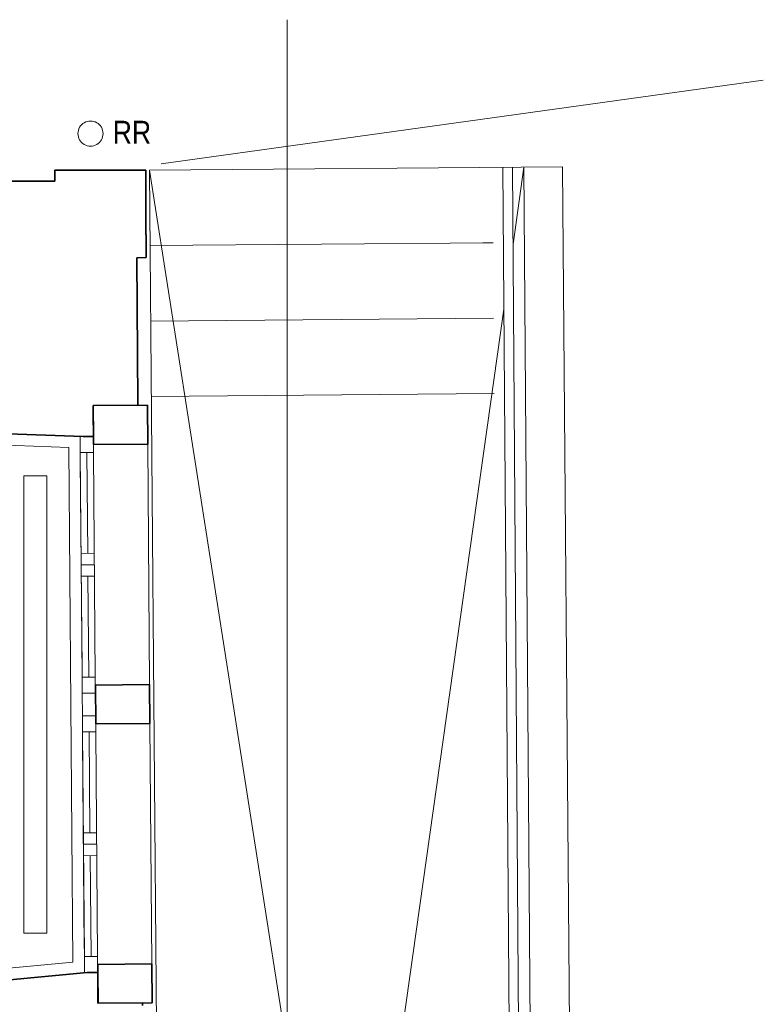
# Model space of a CAD drawing. Extents: x -132 to 668, y -61 to 533.
# Tile 234 of 256: x 390 to 455, y 320 to 407. Entities that reach past the tile are written whole.
import ezdxf
from ezdxf.lldxf.tags import DXFTag

# ---------------------------------------------------------------- set-up
doc = ezdxf.new("R2010")
doc.units = 0
doc.layers.get('0').update_dxf_attribs({"lineweight": 5})
for name, color, linetype, lineweight in [('5_EG-AUSBAU', 7, 'Continuous', 25), ('5_EG-BESTAND', 7, 'Continuous', 25), ('5_EG-HLSE', 7, 'Continuous', 25), ('5_EG-NEU', 7, 'Continuous', 25)]:
    doc.layers.add(name, color=color, linetype=linetype, lineweight=lineweight)
doc.styles.get("Standard").update_dxf_attribs({"font": 'arial.ttf'})
tags = doc.linetypes.add('ALL_S14', pattern=[0.002, 0.001, -0.001]).pattern_tags.tags
tags[6:7] = [DXFTag(74, 4), DXFTag(75, 0), DXFTag(340, '0'), DXFTag(46, 1.0), DXFTag(50, 0.0), DXFTag(44, 0.0), DXFTag(45, 0.0)]
tags[4:5] = [DXFTag(74, 4), DXFTag(75, 0), DXFTag(340, '0'), DXFTag(46, 1.0), DXFTag(50, 0.0), DXFTag(44, 0.0), DXFTag(45, 0.0)]
tags = doc.linetypes.add('PUNKT2_S9', pattern=[0.0005, 0, -0.0005]).pattern_tags.tags
tags[6:7] = [DXFTag(74, 4), DXFTag(75, 0), DXFTag(340, '0'), DXFTag(46, 1.0), DXFTag(50, 0.0), DXFTag(44, 0.0), DXFTag(45, 0.0)]
tags[4:5] = [DXFTag(74, 4), DXFTag(75, 0), DXFTag(340, '0'), DXFTag(46, 1.0), DXFTag(50, 0.0), DXFTag(44, 0.0), DXFTag(45, 0.0)]
tags = doc.linetypes.add('VERDECKT2_S2', pattern=[0.0027, 0.002, -0.0007]).pattern_tags.tags
tags[6:7] = [DXFTag(74, 4), DXFTag(75, 0), DXFTag(340, '0'), DXFTag(46, 1.0), DXFTag(50, 0.0), DXFTag(44, 0.0), DXFTag(45, 0.0)]
tags[4:5] = [DXFTag(74, 4), DXFTag(75, 0), DXFTag(340, '0'), DXFTag(46, 1.0), DXFTag(50, 0.0), DXFTag(44, 0.0), DXFTag(45, 0.0)]

# ---------------------------------------------------------------- blocks, each defined once
blk = doc.blocks.new('Referenz-A07AMLO71N', base_point=(-89.161, -60.051))
at = {"layer": '5_EG-AUSBAU', "color": 0, "lineweight": 13}
for p, q in [((394.313, 369.097), (387.176, 369.364)), ((394.313, 369.097), (394.677, 324.073)), ((387.521, 323.402), (394.677, 324.073))]:
    blk.add_line(p, q, dxfattribs=at)
at = {"layer": '5_EG-BESTAND', "color": 0, "linetype": 'PUNKT2_S9', "lineweight": 13, "ltscale": 0.13}
for p, q in [((413.409, 406.534), (413.409, 160.604)), ((402.376, 393.918), (455.053, 401.233))]:
    blk.add_line(p, q, dxfattribs=at)
at = {"layer": '5_EG-BESTAND', "color": 0, "lineweight": 35}
for p, q in [((393.086, 392.417), (393.086, 393.37)), ((393.086, 393.37), (401.037, 393.37)), ((401.037, 393.37), (401.037, 391.009)), ((370.704, 392.417), (393.086, 392.417)), ((401.037, 391.009), (401.063, 387.711)), ((401.071, 387.711), (401.071, 385.721)), ((401.071, 385.721), (400.25, 385.715)), ((400.25, 385.715), (400.35, 373.068)), ((400.35, 373.068), (400.35, 372.8)), ((396.442, 372.772), (396.442, 372.752)), ((396.447, 372.769), (401.187, 372.807)), ((400.35, 372.8), (396.447, 372.769)), ((396.447, 372.769), (396.465, 370.07)), ((396.473, 369.37), (396.447, 372.769)), ((401.187, 372.807), (401.213, 369.407)), ((395.58, 370.063), (388.176, 370.328)), ((396.465, 370.07), (395.58, 370.063)), ((401.213, 369.407), (396.473, 369.37)), ((396.636, 348.33), (401.366, 348.367)), ((396.663, 344.93), (396.636, 348.33)), ((401.366, 348.367), (401.393, 344.968)), ((401.393, 344.968), (396.663, 344.93)), ((396.838, 323.891), (401.568, 323.928)), ((396.865, 320.491), (396.838, 323.891)), ((401.568, 323.928), (401.595, 320.528)), ((388.529, 322.492), (395.904, 323.184)), ((395.904, 323.184), (396.844, 323.191)), ((396.844, 323.191), (396.854, 323.201)), ((396.854, 323.201), (396.875, 320.491)), ((401.595, 320.528), (396.865, 320.491)), ((396.875, 320.491), (400.769, 320.522)), ((400.769, 320.522), (400.771, 320.304))]:
    blk.add_line(p, q, dxfattribs=at)
at = {"layer": '5_EG-BESTAND', "color": 0, "linetype": 'VERDECKT2_S2', "lineweight": 13, "ltscale": 0.13}
for p, q in [((401.413, 386.772), (431.412, 387.023)), ((430.512, 387.015), (431.412, 387.023)), ((401.468, 380.173), (431.467, 380.423)), ((401.523, 373.573), (431.522, 373.823))]:
    blk.add_line(p, q, dxfattribs=at)
at = {"layer": '5_EG-BESTAND', "color": 0, "lineweight": 13}
for p, q in [((401.213, 369.407), (401.366, 348.367)), ((401.393, 344.968), (401.568, 323.928))]:
    blk.add_line(p, q, dxfattribs=at)
at = {"layer": '5_EG-HLSE', "color": 0, "lineweight": 13}
for p, q in [((395.256, 397.119), (395.193, 396.99)), ((395.336, 397.239), (395.256, 397.119)), ((395.431, 397.347), (395.336, 397.239)), ((395.539, 397.442), (395.431, 397.347)), ((395.659, 397.522), (395.539, 397.442)), ((395.788, 397.586), (395.659, 397.522)), ((395.924, 397.632), (395.788, 397.586)), ((396.066, 397.66), (395.924, 397.632)), ((396.209, 397.669), (396.066, 397.66)), ((396.353, 397.66), (396.209, 397.669)), ((396.494, 397.632), (396.353, 397.66)), ((396.63, 397.586), (396.494, 397.632)), ((396.759, 397.522), (396.63, 397.586)), ((396.879, 397.442), (396.759, 397.522)), ((396.987, 397.347), (396.879, 397.442)), ((397.082, 397.239), (396.987, 397.347)), ((397.162, 397.119), (397.082, 397.239)), ((397.225, 396.99), (397.162, 397.119)), ((395.119, 396.713), (395.109, 396.569)), ((395.109, 396.569), (395.119, 396.426)), ((395.147, 396.854), (395.119, 396.713)), ((395.119, 396.426), (395.147, 396.285)), ((395.193, 396.99), (395.147, 396.854)), ((395.147, 396.285), (395.193, 396.148)), ((397.272, 396.854), (397.225, 396.99)), ((397.225, 396.148), (397.272, 396.285)), ((397.3, 396.713), (397.272, 396.854)), ((397.272, 396.285), (397.3, 396.426)), ((397.309, 396.569), (397.3, 396.713)), ((397.3, 396.426), (397.309, 396.569)), ((395.193, 396.148), (395.256, 396.019)), ((395.256, 396.019), (395.336, 395.9)), ((395.336, 395.9), (395.431, 395.792)), ((395.431, 395.792), (395.539, 395.697)), ((395.539, 395.697), (395.659, 395.617)), ((395.659, 395.617), (395.788, 395.553)), ((395.788, 395.553), (395.924, 395.507)), ((395.924, 395.507), (396.066, 395.479)), ((396.066, 395.479), (396.209, 395.469)), ((396.209, 395.469), (396.353, 395.479)), ((396.353, 395.479), (396.494, 395.507)), ((396.494, 395.507), (396.63, 395.553)), ((396.63, 395.553), (396.759, 395.617)), ((396.759, 395.617), (396.879, 395.697)), ((396.879, 395.697), (396.987, 395.792)), ((396.987, 395.792), (397.082, 395.9)), ((397.082, 395.9), (397.162, 396.019)), ((397.162, 396.019), (397.225, 396.148))]:
    blk.add_line(p, q, dxfattribs=at)
at = {"layer": '5_EG-HLSE', "color": 0, "linetype": 'ALL_S14', "lineweight": 13, "ltscale": 0.13}
for p, q in [((390.376, 366.62), (392.376, 366.621)), ((390.38, 326.62), (390.376, 366.62)), ((392.376, 366.621), (392.38, 326.621)), ((392.38, 326.621), (390.38, 326.62)), ((390.38, 326.62), (390.38, 326.62)), ((392.38, 326.621), (392.38, 326.621))]:
    blk.add_line(p, q, dxfattribs=at)
at = {"layer": '5_EG-NEU', "color": 0, "lineweight": 13}
for p, q in [((401.358, 393.372), (437.496, 393.674)), ((432.276, 393.645), (433.312, 249.735)), ((433.115, 393.645), (434.158, 248.902)), ((434.115, 393.645), (433.164, 386.895)), ((434.115, 393.645), (435.166, 247.91)), ((437.496, 393.674), (438.672, 247.94)), ((402.275, 283.355), (401.358, 393.372)), ((418.592, 283.491), (401.358, 393.372)), ((432.365, 381.224), (418.592, 283.491)), ((395.305, 370.06), (396.465, 370.07)), ((395.316, 368.66), (395.305, 370.06)), ((396.465, 370.07), (396.476, 368.67)), ((395.316, 368.66), (396.476, 368.67)), ((396.476, 368.67), (395.316, 368.66)), ((395.896, 368.665), (395.965, 359.845)), ((396.476, 368.67), (396.631, 349.03)), ((395.471, 349.021), (395.316, 368.66)), ((395.32, 367.96), (395.466, 349.721)), ((396.545, 359.85), (395.386, 359.84)), ((396.553, 358.85), (395.394, 358.84)), ((396.561, 357.85), (395.401, 357.84)), ((395.981, 357.845), (396.051, 349.026)), ((396.631, 349.03), (395.471, 349.021)), ((395.471, 349.021), (396.631, 349.03)), ((395.482, 347.621), (395.471, 349.021)), ((396.631, 349.03), (396.642, 347.63)), ((396.642, 347.63), (395.482, 347.621)), ((395.482, 347.621), (396.642, 347.63)), ((395.498, 345.621), (395.482, 347.621)), ((396.642, 347.63), (396.657, 345.63)), ((395.497, 345.621), (396.657, 345.63)), ((395.508, 344.221), (395.497, 345.621)), ((396.657, 345.63), (395.498, 345.621)), ((396.657, 345.63), (396.668, 344.23)), ((396.668, 344.23), (395.508, 344.221)), ((395.518, 344.221), (396.678, 344.23)), ((395.673, 324.582), (395.518, 344.221)), ((396.088, 344.226), (396.158, 335.406)), ((396.678, 344.23), (396.833, 324.591)), ((395.522, 343.521), (395.667, 325.282)), ((396.748, 335.41), (395.589, 335.401)), ((396.756, 334.41), (395.597, 334.401)), ((396.764, 333.411), (395.605, 333.401)), ((396.184, 333.406), (396.254, 324.587)), ((396.833, 324.591), (395.673, 324.582)), ((395.673, 324.582), (396.833, 324.591)), ((395.684, 323.182), (395.673, 324.582)), ((396.833, 324.591), (396.844, 323.191)), ((396.844, 323.191), (395.684, 323.182))]:
    blk.add_line(p, q, dxfattribs=at)
at = {"layer": '5_EG-HLSE', "color": 0, "lineweight": 18, "insert": (398.159, 397.688), "char_height": 2, "attachment_point": 1}
blk.add_mtext('{\\W0.83;\\fArial;RR}', dxfattribs=at)

msp = doc.modelspace()

# ---------------------------------------------------------------- block references
at = {"color": 251, "lineweight": 25, "ltscale": 0.25, "true_color": 0x585858}
msp.add_blockref('Referenz-A07AMLO71N', (-89.161, -60.051), dxfattribs=at)

doc.saveas('drawing.dxf')
